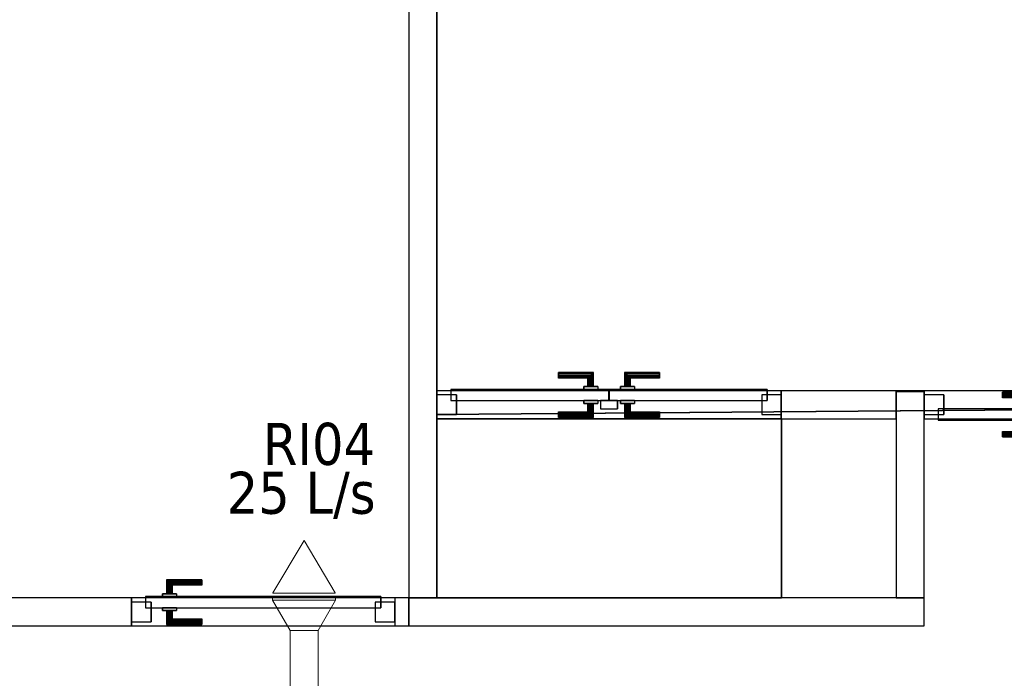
# Model space of a CAD drawing. Header units: metres. Extents: x 391.1 to 427.5, y 12.7 to 28.4.
# Tile 23 of 139: x 402.9 to 406.5, y 23.2 to 25.6. Entities that reach past the tile are written whole.
import ezdxf

# ---------------------------------------------------------------- set-up
doc = ezdxf.new("R2010")
doc.units = ezdxf.units.M
doc.layers.add('01_CARPINTERIA', color=5, linetype='Continuous', lineweight=25, true_color=0x0000ff)
doc.layers.add('01_SUELOS', color=7, linetype='Continuous', lineweight=25, true_color=0x007f00)
for name, color, linetype, lineweight in [('A-COLS-____-MCUT', 7, 'Continuous', 18), ('A-COLS-____-OTLN', 7, 'Continuous', 18), ('A-GENM-____-OTLN', 7, 'Continuous', 18), ('A-WALL-____-MCUT', 7, 'Continuous', 25), ('A-WALL-____-OTLN', 7, 'Continuous', 25), ('M-HVAC-CDFF-IDEN', 7, 'Continuous', 30), ('M-HVAC-CDFF-OTLN', 7, 'Continuous', 18), ('M-HVAC-DUCT-OTLN', 7, 'Continuous', 18)]:
    doc.layers.add(name, color=color, linetype=linetype, lineweight=lineweight)
doc.styles.add('Tahoma_2', font='tahoma.ttf', dxfattribs={"height": 0.15})

# ---------------------------------------------------------------- blocks, each defined once
blk = doc.blocks.new('Family - Envans P1-154592-04_CLI_AIRE_P1')
at = {"layer": 'A-WALL-____-MCUT', "color": 253, "true_color": 0xaaaaaa}
for p, q in [((1.8404, 0.1), (0, 0.1)), ((0, 0.1), (0, 0)), ((1.8404, 0), (1.8404, 0.1)), ((0, 0), (1.8404, 0))]:
    blk.add_line(p, q, dxfattribs=at)
at = {"layer": 'A-WALL-____-OTLN', "color": 253, "true_color": 0xaaaaaa}
for p, q in [((1.8404, 0.1), (0, 0.1)), ((0, 0.1), (0, 0)), ((1.8404, 0), (1.8404, 0.1)), ((0, 0), (1.8404, 0))]:
    blk.add_line(p, q, dxfattribs=at)
at = {"layer": 'A-WALL-____-OTLN', "color": 253, "lineweight": 18, "true_color": 0xaaaaaa}
blk.add_line((0, 0), (1.8404, 0), dxfattribs=at)
blk = doc.blocks.new('Family - LONDR55-XX_ZZ-ARQ-CAA-M3D-Londres55-154640-04_CLI_AIRE_P1')
at = {"layer": '01_CARPINTERIA', "color": 161, "true_color": 0xaaaaff}
for p, q in [((0.6885, 0.1487), (0.6885, 0.15)), ((0.6885, 0.15), (0.6885, 0.1487)), ((0.8138, 0.15), (0.6885, 0.15)), ((0.6885, 0.145), (0.6885, 0.1487)), ((0.6885, 0.1487), (0.6885, 0.145)), ((0.8125, 0.1487), (0.6885, 0.1487)), ((0.8125, 0.1487), (0.6885, 0.1487)), ((0.6885, 0.14), (0.6885, 0.145)), ((0.6885, 0.145), (0.6885, 0.14)), ((0.8088, 0.145), (0.6885, 0.145)), ((0.8088, 0.145), (0.6885, 0.145)), ((0.8088, 0.145), (0.8038, 0.14)), ((0.8038, 0.14), (0.8088, 0.145)), ((0.8125, 0.1487), (0.8088, 0.145)), ((0.8088, 0.145), (0.8125, 0.1487)), ((0.8088, 0.1), (0.8088, 0.145)), ((0.8088, 0.1), (0.8088, 0.145)), ((0.8138, 0.15), (0.8125, 0.1487)), ((0.8125, 0.1487), (0.8138, 0.15)), ((0.8125, 0.1), (0.8125, 0.1487)), ((0.8125, 0.1), (0.8125, 0.1487)), ((0.8138, 0.1), (0.8138, 0.15)), ((0.9264, 0.1487), (0.9251, 0.15)), ((0.9251, 0.15), (0.9251, 0.1)), ((0.9251, 0.15), (0.9264, 0.1487)), ((1.0503, 0.15), (0.9251, 0.15)), ((0.9301, 0.145), (0.9264, 0.1487)), ((0.9264, 0.1487), (0.9264, 0.1)), ((0.9264, 0.1487), (0.9264, 0.1)), ((0.9264, 0.1487), (0.9301, 0.145)), ((1.0503, 0.1487), (0.9264, 0.1487)), ((1.0503, 0.1487), (0.9264, 0.1487)), ((0.9351, 0.14), (0.9301, 0.145)), ((0.9301, 0.145), (0.9301, 0.1)), ((0.9301, 0.145), (0.9301, 0.1)), ((0.9301, 0.145), (0.9351, 0.14)), ((1.0503, 0.145), (0.9301, 0.145)), ((1.0503, 0.145), (0.9301, 0.145)), ((1.0503, 0.1487), (1.0503, 0.15)), ((1.0503, 0.15), (1.0503, 0.1487)), ((1.0503, 0.145), (1.0503, 0.1487)), ((1.0503, 0.1487), (1.0503, 0.145)), ((1.0503, 0.145), (1.0503, 0.14)), ((1.0503, 0.14), (1.0503, 0.145)), ((0.6885, 0.135), (0.6885, 0.14)), ((0.6885, 0.14), (0.6885, 0.135)), ((0.6885, 0.14), (0.8038, 0.14)), ((0.8038, 0.14), (0.6885, 0.14)), ((0.6885, 0.135), (0.6885, 0.1313)), ((0.6885, 0.1313), (0.6885, 0.135)), ((0.7988, 0.135), (0.6885, 0.135)), ((0.7988, 0.135), (0.6885, 0.135)), ((0.6885, 0.1313), (0.6885, 0.13)), ((0.6885, 0.13), (0.6885, 0.1313)), ((0.7951, 0.1313), (0.6885, 0.1313)), ((0.7951, 0.1313), (0.6885, 0.1313)), ((0.7937, 0.13), (0.6885, 0.13)), ((0.7937, 0.13), (0.7951, 0.1313)), ((0.7951, 0.1313), (0.7937, 0.13)), ((0.7937, 0.1), (0.7937, 0.13)), ((0.7951, 0.1313), (0.7988, 0.135)), ((0.7988, 0.135), (0.7951, 0.1313)), ((0.7951, 0.1), (0.7951, 0.1313)), ((0.7951, 0.1), (0.7951, 0.1313)), ((0.7988, 0.135), (0.8038, 0.14)), ((0.8038, 0.14), (0.7988, 0.135)), ((0.7988, 0.1), (0.7988, 0.135)), ((0.7988, 0.1), (0.7988, 0.135)), ((0.8038, 0.14), (0.8038, 0.1)), ((0.8038, 0.1), (0.8038, 0.14)), ((0.9351, 0.1), (0.9351, 0.14)), ((0.9351, 0.14), (0.9351, 0.1)), ((0.9351, 0.14), (0.9401, 0.135)), ((0.9401, 0.135), (0.9351, 0.14)), ((0.9351, 0.14), (1.0503, 0.14)), ((1.0503, 0.14), (0.9351, 0.14)), ((0.9401, 0.135), (0.9401, 0.1)), ((0.9401, 0.135), (0.9438, 0.1313)), ((0.9438, 0.1313), (0.9401, 0.135)), ((0.9401, 0.135), (0.9401, 0.1)), ((1.0503, 0.135), (0.9401, 0.135)), ((1.0503, 0.135), (0.9401, 0.135)), ((0.9438, 0.1313), (0.9438, 0.1)), ((0.9438, 0.1313), (0.9451, 0.13)), ((0.9451, 0.13), (0.9438, 0.1313)), ((0.9438, 0.1313), (0.9438, 0.1)), ((1.0503, 0.1313), (0.9438, 0.1313)), ((1.0503, 0.1313), (0.9438, 0.1313)), ((0.9451, 0.13), (0.9451, 0.1)), ((1.0503, 0.13), (0.9451, 0.13)), ((1.0503, 0.14), (1.0503, 0.135)), ((1.0503, 0.135), (1.0503, 0.14)), ((1.0503, 0.135), (1.0503, 0.1313)), ((1.0503, 0.1313), (1.0503, 0.135)), ((1.0503, 0.1313), (1.0503, 0.13)), ((1.0503, 0.13), (1.0503, 0.1313)), ((0.8689, 0.09), (0.047, 0.09)), ((0.047, 0.09), (0.047, 0.05)), ((0.8689, 0.09), (0.047, 0.09)), ((0.047, 0.05), (0.047, 0.09)), ((0.8288, 0.1), (0.7787, 0.1)), ((0.7787, 0.1), (0.8288, 0.1)), ((0.7787, 0.09), (0.7787, 0.1)), ((0.7787, 0.09), (0.7787, 0.1)), ((0.8288, 0.09), (0.7787, 0.09)), ((0.7787, 0.09), (0.8288, 0.09)), ((0.7951, 0.1), (0.7937, 0.1)), ((0.7937, 0.1), (0.7951, 0.1)), ((0.7988, 0.1), (0.7951, 0.1)), ((0.7951, 0.1), (0.7988, 0.1)), ((0.8038, 0.1), (0.7988, 0.1)), ((0.7988, 0.1), (0.8038, 0.1)), ((0.8088, 0.1), (0.8038, 0.1)), ((0.8038, 0.1), (0.8088, 0.1)), ((0.8088, 0.1), (0.8125, 0.1)), ((0.8125, 0.1), (0.8088, 0.1)), ((0.8125, 0.1), (0.8138, 0.1)), ((0.8138, 0.1), (0.8125, 0.1)), ((0.8288, 0.09), (0.8288, 0.1)), ((0.8288, 0.1), (0.8288, 0.09)), ((0.8689, 0.05), (0.8689, 0.09)), ((0.8689, 0.05), (0.8689, 0.09)), ((1.2799, 0.09), (0.8699, 0.09)), ((0.8699, 0.09), (0.8699, 0.05)), ((1.2799, 0.09), (0.8699, 0.09)), ((0.8699, 0.05), (0.8699, 0.09)), ((0.9601, 0.1), (0.91, 0.1)), ((0.91, 0.1), (0.9601, 0.1)), ((0.91, 0.09), (0.91, 0.1)), ((0.91, 0.09), (0.91, 0.1)), ((0.9601, 0.09), (0.91, 0.09)), ((0.91, 0.09), (0.9601, 0.09)), ((0.9264, 0.1), (0.9251, 0.1)), ((0.9251, 0.1), (0.9264, 0.1)), ((0.9301, 0.1), (0.9264, 0.1)), ((0.9264, 0.1), (0.9301, 0.1)), ((0.9351, 0.1), (0.9301, 0.1)), ((0.9301, 0.1), (0.9351, 0.1)), ((0.9401, 0.1), (0.9351, 0.1)), ((0.9351, 0.1), (0.9401, 0.1)), ((0.9401, 0.1), (0.9438, 0.1)), ((0.9438, 0.1), (0.9401, 0.1)), ((0.9438, 0.1), (0.9451, 0.1)), ((0.9451, 0.1), (0.9438, 0.1)), ((0.9601, 0.09), (0.9601, 0.1)), ((0.9601, 0.1), (0.9601, 0.09)), ((1.2799, 0.05), (1.2799, 0.09)), ((1.2799, 0.05), (1.2799, 0.09)), ((0.0671, 0.07), (-0.0031, 0.07)), ((-0.0031, 0.07), (-0.0031, 0)), ((0.0671, 0.07), (-0.0031, 0.07)), ((-0.0031, 0), (-0.0031, 0.07)), ((0.047, 0.05), (0.8689, 0.05)), ((0.047, 0.05), (0.8689, 0.05)), ((0.0671, 0), (0.0671, 0.07)), ((0.0671, 0), (0.0671, 0.07)), ((0.7787, 0.05), (0.8288, 0.05)), ((0.8288, 0.05), (0.7787, 0.05)), ((0.7787, 0.04), (0.7787, 0.05)), ((0.7787, 0.04), (0.7787, 0.05)), ((0.7787, 0.04), (0.8288, 0.04)), ((0.8288, 0.04), (0.7787, 0.04)), ((0.7951, 0.04), (0.7937, 0.04)), ((0.7937, 0.04), (0.7951, 0.04)), ((0.7937, 0.01), (0.7937, 0.04)), ((0.7988, 0.04), (0.7951, 0.04)), ((0.7951, 0.04), (0.7988, 0.04)), ((0.7951, 0.0087), (0.7951, 0.04)), ((0.7951, 0.0087), (0.7951, 0.04)), ((0.7988, 0.04), (0.8038, 0.04)), ((0.8038, 0.04), (0.7988, 0.04)), ((0.7988, 0.005), (0.7988, 0.04)), ((0.7988, 0.005), (0.7988, 0.04)), ((0.8038, 0.04), (0.8088, 0.04)), ((0.8088, 0.04), (0.8038, 0.04)), ((0.8038, 0.04), (0.8038, 0)), ((0.8038, 0), (0.8038, 0.04)), ((0.8088, 0.04), (0.8125, 0.04)), ((0.8125, 0.04), (0.8088, 0.04)), ((0.8088, -0.005), (0.8088, 0.04)), ((0.8088, -0.005), (0.8088, 0.04)), ((0.8125, 0.04), (0.8138, 0.04)), ((0.8138, 0.04), (0.8125, 0.04)), ((0.8125, -0.0087), (0.8125, 0.04)), ((0.8125, -0.0087), (0.8125, 0.04)), ((0.8138, -0.01), (0.8138, 0.04)), ((0.8288, 0.04), (0.8288, 0.05)), ((0.8288, 0.05), (0.8288, 0.04)), ((0.9, 0.05), (0.8399, 0.05)), ((0.8399, 0.05), (0.8399, 0.02)), ((0.9, 0.05), (0.8399, 0.05)), ((0.8399, 0.02), (0.8399, 0.05)), ((0.8699, 0.05), (1.2799, 0.05)), ((0.8699, 0.05), (1.2799, 0.05)), ((0.9, 0.02), (0.9, 0.05)), ((0.9, 0.02), (0.9, 0.05)), ((0.91, 0.05), (0.9601, 0.05)), ((0.9601, 0.05), (0.91, 0.05)), ((0.91, 0.04), (0.91, 0.05)), ((0.91, 0.04), (0.91, 0.05)), ((0.91, 0.04), (0.9601, 0.04)), ((0.9601, 0.04), (0.91, 0.04)), ((0.9264, 0.04), (0.9251, 0.04)), ((0.9251, 0.04), (0.9264, 0.04)), ((0.9251, 0.04), (0.9251, -0.01)), ((0.9301, 0.04), (0.9264, 0.04)), ((0.9264, 0.04), (0.9301, 0.04)), ((0.9264, 0.04), (0.9264, -0.0087)), ((0.9264, 0.04), (0.9264, -0.0087)), ((0.9301, 0.04), (0.9351, 0.04)), ((0.9351, 0.04), (0.9301, 0.04)), ((0.9301, 0.04), (0.9301, -0.005)), ((0.9301, 0.04), (0.9301, -0.005)), ((0.9351, 0.04), (0.9401, 0.04)), ((0.9401, 0.04), (0.9351, 0.04)), ((0.9351, 0), (0.9351, 0.04)), ((0.9351, 0.04), (0.9351, 0)), ((0.9401, 0.04), (0.9438, 0.04)), ((0.9438, 0.04), (0.9401, 0.04)), ((0.9401, 0.04), (0.9401, 0.005)), ((0.9401, 0.04), (0.9401, 0.005)), ((0.9438, 0.04), (0.9451, 0.04)), ((0.9451, 0.04), (0.9438, 0.04)), ((0.9438, 0.04), (0.9438, 0.0087)), ((0.9438, 0.04), (0.9438, 0.0087)), ((0.9451, 0.04), (0.9451, 0.01)), ((0.9601, 0.04), (0.9601, 0.05)), ((0.9601, 0.05), (0.9601, 0.04)), ((1.33, 0.07), (1.2598, 0.07)), ((1.2598, 0.07), (1.2598, 0)), ((1.33, 0.07), (1.2598, 0.07)), ((1.2598, 0), (1.2598, 0.07)), ((1.33, 0), (1.33, 0.07)), ((1.33, 0), (1.33, 0.07)), ((-0.0031, 0), (0.0671, 0)), ((-0.0031, 0), (0.0671, 0)), ((0.6885, 0.0087), (0.6885, 0.01)), ((0.6885, 0.01), (0.6885, 0.0087)), ((0.6885, 0.01), (0.7937, 0.01)), ((0.6885, 0.005), (0.6885, 0.0087)), ((0.6885, 0.0087), (0.6885, 0.005)), ((0.6885, 0.0087), (0.7951, 0.0087)), ((0.6885, 0.0087), (0.7951, 0.0087)), ((0.6885, 0), (0.6885, 0.005)), ((0.6885, 0.005), (0.6885, 0)), ((0.6885, 0.005), (0.7988, 0.005)), ((0.6885, 0.005), (0.7988, 0.005)), ((0.6885, -0.005), (0.6885, 0)), ((0.6885, 0), (0.6885, -0.005)), ((0.8038, 0), (0.6885, 0)), ((0.6885, 0), (0.8038, 0)), ((0.7951, 0.0087), (0.7937, 0.01)), ((0.7937, 0.01), (0.7951, 0.0087)), ((0.7988, 0.005), (0.7951, 0.0087)), ((0.7951, 0.0087), (0.7988, 0.005)), ((0.8038, 0), (0.7988, 0.005)), ((0.7988, 0.005), (0.8038, 0)), ((0.8038, 0), (0.8088, -0.005)), ((0.8088, -0.005), (0.8038, 0)), ((0.8399, 0.02), (0.9, 0.02)), ((0.8399, 0.02), (0.9, 0.02)), ((0.9301, -0.005), (0.9351, 0)), ((0.9351, 0), (0.9301, -0.005)), ((0.9401, 0.005), (0.9351, 0)), ((0.9351, 0), (0.9401, 0.005)), ((1.0503, 0), (0.9351, 0)), ((0.9351, 0), (1.0503, 0)), ((0.9438, 0.0087), (0.9401, 0.005)), ((0.9401, 0.005), (0.9438, 0.0087)), ((0.9401, 0.005), (1.0503, 0.005)), ((0.9401, 0.005), (1.0503, 0.005)), ((0.9451, 0.01), (0.9438, 0.0087)), ((0.9438, 0.0087), (0.9451, 0.01)), ((0.9438, 0.0087), (1.0503, 0.0087)), ((0.9438, 0.0087), (1.0503, 0.0087)), ((0.9451, 0.01), (1.0503, 0.01)), ((1.0503, 0.0087), (1.0503, 0.01)), ((1.0503, 0.01), (1.0503, 0.0087)), ((1.0503, 0.005), (1.0503, 0.0087)), ((1.0503, 0.0087), (1.0503, 0.005)), ((1.0503, 0.005), (1.0503, 0)), ((1.0503, 0), (1.0503, 0.005)), ((1.0503, 0), (1.0503, -0.005)), ((1.0503, -0.005), (1.0503, 0)), ((1.2598, 0), (1.33, 0)), ((1.2598, 0), (1.33, 0)), ((0.6885, -0.005), (0.6885, -0.0087)), ((0.6885, -0.0087), (0.6885, -0.005)), ((0.6885, -0.005), (0.8088, -0.005)), ((0.6885, -0.005), (0.8088, -0.005)), ((0.6885, -0.0087), (0.6885, -0.01)), ((0.6885, -0.01), (0.6885, -0.0087)), ((0.6885, -0.0087), (0.8125, -0.0087)), ((0.6885, -0.0087), (0.8125, -0.0087)), ((0.6885, -0.01), (0.8138, -0.01)), ((0.8088, -0.005), (0.8125, -0.0087)), ((0.8125, -0.0087), (0.8088, -0.005)), ((0.8125, -0.0087), (0.8138, -0.01)), ((0.8138, -0.01), (0.8125, -0.0087)), ((0.9251, -0.01), (0.9264, -0.0087)), ((0.9264, -0.0087), (0.9251, -0.01)), ((0.9251, -0.01), (1.0503, -0.01)), ((0.9264, -0.0087), (0.9301, -0.005)), ((0.9301, -0.005), (0.9264, -0.0087)), ((0.9264, -0.0087), (1.0503, -0.0087)), ((0.9264, -0.0087), (1.0503, -0.0087)), ((0.9301, -0.005), (1.0503, -0.005)), ((0.9301, -0.005), (1.0503, -0.005)), ((1.0503, -0.005), (1.0503, -0.0087)), ((1.0503, -0.0087), (1.0503, -0.005)), ((1.0503, -0.0087), (1.0503, -0.01)), ((1.0503, -0.01), (1.0503, -0.0087))]:
    blk.add_line(p, q, dxfattribs=at)
blk = doc.blocks.new('Family - Porta P1-154641-04_CLI_AIRE_P1')
blk.add_blockref('Family - LONDR55-XX_ZZ-ARQ-CAA-M3D-Londres55-154640-04_CLI_AIRE_P1', (0, 0))
blk = doc.blocks.new('Family - Envans P1-154705-04_CLI_AIRE_P1')
at = {"layer": 'A-WALL-____-MCUT', "color": 253, "true_color": 0xaaaaaa}
for p, q in [((4.5588, 0.1), (0, 0.1)), ((0, 0.1), (0, 0)), ((4.5588, 0), (4.5588, 0.1)), ((0, 0), (4.5588, 0))]:
    blk.add_line(p, q, dxfattribs=at)
at = {"layer": 'A-WALL-____-OTLN', "color": 253, "true_color": 0xaaaaaa}
for p, q in [((4.5588, 0.1), (0, 0.1)), ((0, 0.1), (0, 0)), ((4.5588, 0), (4.5588, 0.1)), ((0, 0), (4.5588, 0))]:
    blk.add_line(p, q, dxfattribs=at)
at = {"layer": 'A-WALL-____-OTLN', "color": 253, "lineweight": 18, "true_color": 0xaaaaaa}
blk.add_line((0, 0), (4.5588, 0), dxfattribs=at)
blk = doc.blocks.new('Family - LONDR55-XX_ZZ-ARQ-CAA-M3D-Londres55-154713-04_CLI_AIRE_P1')
at = {"layer": '01_CARPINTERIA', "color": 161, "true_color": 0xaaaaff}
for p, q in [((0.1263, 0.1487), (0.125, 0.15)), ((0.125, 0.15), (0.125, 0.1)), ((0.125, 0.15), (0.1263, 0.1487)), ((0.25, 0.15), (0.125, 0.15)), ((0.13, 0.145), (0.1263, 0.1487)), ((0.1263, 0.1487), (0.1263, 0.1)), ((0.1263, 0.1487), (0.1263, 0.1)), ((0.1263, 0.1487), (0.13, 0.145)), ((0.25, 0.1487), (0.1263, 0.1487)), ((0.25, 0.1487), (0.1263, 0.1487)), ((0.135, 0.14), (0.13, 0.145)), ((0.13, 0.145), (0.13, 0.1)), ((0.13, 0.145), (0.13, 0.1)), ((0.13, 0.145), (0.135, 0.14)), ((0.25, 0.145), (0.13, 0.145)), ((0.25, 0.145), (0.13, 0.145)), ((0.25, 0.1487), (0.25, 0.15)), ((0.25, 0.15), (0.25, 0.1487)), ((0.25, 0.145), (0.25, 0.1487)), ((0.25, 0.1487), (0.25, 0.145)), ((0.25, 0.145), (0.25, 0.14)), ((0.25, 0.14), (0.25, 0.145)), ((0.135, 0.1), (0.135, 0.14)), ((0.135, 0.14), (0.135, 0.1)), ((0.135, 0.14), (0.14, 0.135)), ((0.14, 0.135), (0.135, 0.14)), ((0.135, 0.14), (0.25, 0.14)), ((0.25, 0.14), (0.135, 0.14)), ((0.14, 0.135), (0.14, 0.1)), ((0.14, 0.135), (0.1437, 0.1313)), ((0.1437, 0.1313), (0.14, 0.135)), ((0.14, 0.135), (0.14, 0.1)), ((0.25, 0.135), (0.14, 0.135)), ((0.25, 0.135), (0.14, 0.135)), ((0.1437, 0.1313), (0.1437, 0.1)), ((0.1437, 0.1313), (0.145, 0.13)), ((0.145, 0.13), (0.1437, 0.1313)), ((0.1437, 0.1313), (0.1437, 0.1)), ((0.25, 0.1313), (0.1437, 0.1313)), ((0.25, 0.1313), (0.1437, 0.1313)), ((0.145, 0.13), (0.145, 0.1)), ((0.25, 0.13), (0.145, 0.13)), ((0.25, 0.14), (0.25, 0.135)), ((0.25, 0.135), (0.25, 0.14)), ((0.25, 0.135), (0.25, 0.1313)), ((0.25, 0.1313), (0.25, 0.135)), ((0.25, 0.1313), (0.25, 0.13)), ((0.25, 0.13), (0.25, 0.1313)), ((0.89, 0.09), (0.05, 0.09)), ((0.05, 0.09), (0.05, 0.05)), ((0.89, 0.09), (0.05, 0.09)), ((0.05, 0.09), (0.05, 0.05)), ((0.16, 0.1), (0.11, 0.1)), ((0.11, 0.1), (0.16, 0.1)), ((0.11, 0.1), (0.11, 0.09)), ((0.11, 0.09), (0.11, 0.1)), ((0.16, 0.09), (0.11, 0.09)), ((0.11, 0.09), (0.16, 0.09)), ((0.1263, 0.1), (0.125, 0.1)), ((0.125, 0.1), (0.1263, 0.1)), ((0.13, 0.1), (0.1263, 0.1)), ((0.1263, 0.1), (0.13, 0.1)), ((0.135, 0.1), (0.13, 0.1)), ((0.13, 0.1), (0.135, 0.1)), ((0.14, 0.1), (0.135, 0.1)), ((0.135, 0.1), (0.14, 0.1)), ((0.14, 0.1), (0.1437, 0.1)), ((0.1437, 0.1), (0.14, 0.1)), ((0.1437, 0.1), (0.145, 0.1)), ((0.145, 0.1), (0.1437, 0.1)), ((0.16, 0.1), (0.16, 0.09)), ((0.16, 0.1), (0.16, 0.09)), ((0.89, 0.05), (0.89, 0.09)), ((0.89, 0.09), (0.89, 0.05)), ((0.07, 0.07), (0, 0.07)), ((0, 0.07), (0, 0)), ((0.07, 0.07), (0, 0.07)), ((0, 0.07), (0, 0)), ((0.05, 0.05), (0.89, 0.05)), ((0.05, 0.05), (0.89, 0.05)), ((0.07, 0), (0.07, 0.07)), ((0.07, 0.07), (0.07, 0)), ((0.11, 0.05), (0.16, 0.05)), ((0.16, 0.05), (0.11, 0.05)), ((0.11, 0.05), (0.11, 0.04)), ((0.11, 0.04), (0.11, 0.05)), ((0.11, 0.04), (0.16, 0.04)), ((0.16, 0.04), (0.11, 0.04)), ((0.1263, 0.04), (0.125, 0.04)), ((0.125, 0.04), (0.1263, 0.04)), ((0.125, 0.04), (0.125, -0.01)), ((0.13, 0.04), (0.1263, 0.04)), ((0.1263, 0.04), (0.13, 0.04)), ((0.1263, 0.04), (0.1263, -0.0087)), ((0.1263, 0.04), (0.1263, -0.0087)), ((0.13, 0.04), (0.135, 0.04)), ((0.135, 0.04), (0.13, 0.04)), ((0.13, 0.04), (0.13, -0.005)), ((0.13, 0.04), (0.13, -0.005)), ((0.135, 0.04), (0.14, 0.04)), ((0.14, 0.04), (0.135, 0.04)), ((0.135, 0), (0.135, 0.04)), ((0.135, 0.04), (0.135, 0)), ((0.14, 0.04), (0.1437, 0.04)), ((0.1437, 0.04), (0.14, 0.04)), ((0.14, 0.04), (0.14, 0.005)), ((0.14, 0.04), (0.14, 0.005)), ((0.1437, 0.04), (0.145, 0.04)), ((0.145, 0.04), (0.1437, 0.04)), ((0.1437, 0.04), (0.1437, 0.0087)), ((0.1437, 0.04), (0.1437, 0.0087)), ((0.145, 0.04), (0.145, 0.01)), ((0.16, 0.05), (0.16, 0.04)), ((0.16, 0.05), (0.16, 0.04)), ((0.94, 0.07), (0.87, 0.07)), ((0.87, 0.07), (0.87, 0)), ((0.94, 0.07), (0.87, 0.07)), ((0.87, 0.07), (0.87, 0)), ((0.94, 0), (0.94, 0.07)), ((0.94, 0.07), (0.94, 0)), ((0, 0), (0.07, 0)), ((0, 0), (0.07, 0)), ((0.14, 0.005), (0.135, 0)), ((0.135, 0), (0.14, 0.005)), ((0.25, 0), (0.135, 0)), ((0.135, 0), (0.25, 0)), ((0.1437, 0.0087), (0.14, 0.005)), ((0.14, 0.005), (0.1437, 0.0087)), ((0.14, 0.005), (0.25, 0.005)), ((0.14, 0.005), (0.25, 0.005)), ((0.145, 0.01), (0.1437, 0.0087)), ((0.1437, 0.0087), (0.145, 0.01)), ((0.1437, 0.0087), (0.25, 0.0087)), ((0.1437, 0.0087), (0.25, 0.0087)), ((0.145, 0.01), (0.25, 0.01)), ((0.25, 0.0087), (0.25, 0.01)), ((0.25, 0.01), (0.25, 0.0087)), ((0.25, 0.005), (0.25, 0.0087)), ((0.25, 0.0087), (0.25, 0.005)), ((0.25, 0.005), (0.25, 0)), ((0.25, 0), (0.25, 0.005)), ((0.25, 0), (0.25, -0.005)), ((0.25, -0.005), (0.25, 0)), ((0.87, 0), (0.94, 0)), ((0.87, 0), (0.94, 0)), ((0.125, -0.01), (0.1263, -0.0087)), ((0.1263, -0.0087), (0.125, -0.01)), ((0.125, -0.01), (0.25, -0.01)), ((0.1263, -0.0087), (0.13, -0.005)), ((0.13, -0.005), (0.1263, -0.0087)), ((0.1263, -0.0087), (0.25, -0.0087)), ((0.1263, -0.0087), (0.25, -0.0087)), ((0.13, -0.005), (0.135, 0)), ((0.135, 0), (0.13, -0.005)), ((0.13, -0.005), (0.25, -0.005)), ((0.13, -0.005), (0.25, -0.005)), ((0.25, -0.005), (0.25, -0.0087)), ((0.25, -0.0087), (0.25, -0.005)), ((0.25, -0.0087), (0.25, -0.01)), ((0.25, -0.01), (0.25, -0.0087))]:
    blk.add_line(p, q, dxfattribs=at)
blk = doc.blocks.new('Family - Porta P1-154714-04_CLI_AIRE_P1')
blk.add_blockref('Family - LONDR55-XX_ZZ-ARQ-CAA-M3D-Londres55-154713-04_CLI_AIRE_P1', (0, 0))
blk = doc.blocks.new('Family - LONDR55-XX_ZZ-ARQ-CAA-M3D-Londres55-154838-04_CLI_AIRE_P1')
at = {"layer": '01_CARPINTERIA', "color": 161, "true_color": 0xaaaaff}
for p, q in [((0.4345, 0.1487), (0.4345, 0.15)), ((0.4345, 0.15), (0.4345, 0.1487)), ((0.5595, 0.15), (0.4345, 0.15)), ((0.4345, 0.145), (0.4345, 0.1487)), ((0.4345, 0.1487), (0.4345, 0.145)), ((0.5582, 0.1487), (0.4345, 0.1487)), ((0.5582, 0.1487), (0.4345, 0.1487)), ((0.4345, 0.14), (0.4345, 0.145)), ((0.4345, 0.145), (0.4345, 0.14)), ((0.5545, 0.145), (0.4345, 0.145)), ((0.5545, 0.145), (0.4345, 0.145)), ((0.5545, 0.145), (0.5495, 0.14)), ((0.5495, 0.14), (0.5545, 0.145)), ((0.5582, 0.1487), (0.5545, 0.145)), ((0.5545, 0.145), (0.5582, 0.1487)), ((0.5545, 0.1), (0.5545, 0.145)), ((0.5545, 0.1), (0.5545, 0.145)), ((0.5595, 0.15), (0.5582, 0.1487)), ((0.5582, 0.1487), (0.5595, 0.15)), ((0.5582, 0.1), (0.5582, 0.1487)), ((0.5582, 0.1), (0.5582, 0.1487)), ((0.5595, 0.1), (0.5595, 0.15)), ((0.6718, 0.1487), (0.6705, 0.15)), ((0.6705, 0.15), (0.6705, 0.1)), ((0.6705, 0.15), (0.6718, 0.1487)), ((0.7955, 0.15), (0.6705, 0.15)), ((0.6755, 0.145), (0.6718, 0.1487)), ((0.6718, 0.1487), (0.6718, 0.1)), ((0.6718, 0.1487), (0.6718, 0.1)), ((0.6718, 0.1487), (0.6755, 0.145)), ((0.7955, 0.1487), (0.6718, 0.1487)), ((0.7955, 0.1487), (0.6718, 0.1487)), ((0.6805, 0.14), (0.6755, 0.145)), ((0.6755, 0.145), (0.6755, 0.1)), ((0.6755, 0.145), (0.6755, 0.1)), ((0.6755, 0.145), (0.6805, 0.14)), ((0.7955, 0.145), (0.6755, 0.145)), ((0.7955, 0.145), (0.6755, 0.145)), ((0.7955, 0.1487), (0.7955, 0.15)), ((0.7955, 0.15), (0.7955, 0.1487)), ((0.7955, 0.145), (0.7955, 0.1487)), ((0.7955, 0.1487), (0.7955, 0.145)), ((0.7955, 0.145), (0.7955, 0.14)), ((0.7955, 0.14), (0.7955, 0.145)), ((0.4345, 0.135), (0.4345, 0.14)), ((0.4345, 0.14), (0.4345, 0.135)), ((0.4345, 0.14), (0.5495, 0.14)), ((0.5495, 0.14), (0.4345, 0.14)), ((0.4345, 0.135), (0.4345, 0.1313)), ((0.4345, 0.1313), (0.4345, 0.135)), ((0.5445, 0.135), (0.4345, 0.135)), ((0.5445, 0.135), (0.4345, 0.135)), ((0.4345, 0.1313), (0.4345, 0.13)), ((0.4345, 0.13), (0.4345, 0.1313)), ((0.5408, 0.1313), (0.4345, 0.1313)), ((0.5408, 0.1313), (0.4345, 0.1313)), ((0.5395, 0.13), (0.4345, 0.13)), ((0.5395, 0.13), (0.5408, 0.1313)), ((0.5408, 0.1313), (0.5395, 0.13)), ((0.5395, 0.1), (0.5395, 0.13)), ((0.5408, 0.1313), (0.5445, 0.135)), ((0.5445, 0.135), (0.5408, 0.1313)), ((0.5408, 0.1), (0.5408, 0.1313)), ((0.5408, 0.1), (0.5408, 0.1313)), ((0.5445, 0.135), (0.5495, 0.14)), ((0.5495, 0.14), (0.5445, 0.135)), ((0.5445, 0.1), (0.5445, 0.135)), ((0.5445, 0.1), (0.5445, 0.135)), ((0.5495, 0.14), (0.5495, 0.1)), ((0.5495, 0.1), (0.5495, 0.14)), ((0.6805, 0.1), (0.6805, 0.14)), ((0.6805, 0.14), (0.6805, 0.1)), ((0.6805, 0.14), (0.6855, 0.135)), ((0.6855, 0.135), (0.6805, 0.14)), ((0.6805, 0.14), (0.7955, 0.14)), ((0.7955, 0.14), (0.6805, 0.14)), ((0.6855, 0.135), (0.6855, 0.1)), ((0.6855, 0.135), (0.6892, 0.1313)), ((0.6892, 0.1313), (0.6855, 0.135)), ((0.6855, 0.135), (0.6855, 0.1)), ((0.7955, 0.135), (0.6855, 0.135)), ((0.7955, 0.135), (0.6855, 0.135)), ((0.6892, 0.1313), (0.6892, 0.1)), ((0.6892, 0.1313), (0.6905, 0.13)), ((0.6905, 0.13), (0.6892, 0.1313)), ((0.6892, 0.1313), (0.6892, 0.1)), ((0.7955, 0.1313), (0.6892, 0.1313)), ((0.7955, 0.1313), (0.6892, 0.1313)), ((0.6905, 0.13), (0.6905, 0.1)), ((0.7955, 0.13), (0.6905, 0.13)), ((0.7955, 0.14), (0.7955, 0.135)), ((0.7955, 0.135), (0.7955, 0.14)), ((0.7955, 0.135), (0.7955, 0.1313)), ((0.7955, 0.1313), (0.7955, 0.135)), ((0.7955, 0.1313), (0.7955, 0.13)), ((0.7955, 0.13), (0.7955, 0.1313)), ((0.6145, 0.09), (0.05, 0.09)), ((0.05, 0.09), (0.05, 0.05)), ((0.6145, 0.09), (0.05, 0.09)), ((0.05, 0.09), (0.05, 0.05)), ((0.5745, 0.1), (0.5245, 0.1)), ((0.5245, 0.1), (0.5745, 0.1)), ((0.5245, 0.1), (0.5245, 0.09)), ((0.5245, 0.09), (0.5245, 0.1)), ((0.5745, 0.09), (0.5245, 0.09)), ((0.5245, 0.09), (0.5745, 0.09)), ((0.5408, 0.1), (0.5395, 0.1)), ((0.5395, 0.1), (0.5408, 0.1)), ((0.5445, 0.1), (0.5408, 0.1)), ((0.5408, 0.1), (0.5445, 0.1)), ((0.5495, 0.1), (0.5445, 0.1)), ((0.5445, 0.1), (0.5495, 0.1)), ((0.5545, 0.1), (0.5495, 0.1)), ((0.5495, 0.1), (0.5545, 0.1)), ((0.5545, 0.1), (0.5582, 0.1)), ((0.5582, 0.1), (0.5545, 0.1)), ((0.5582, 0.1), (0.5595, 0.1)), ((0.5595, 0.1), (0.5582, 0.1)), ((0.5745, 0.1), (0.5745, 0.09)), ((0.5745, 0.1), (0.5745, 0.09)), ((0.6145, 0.05), (0.6145, 0.09)), ((0.6145, 0.09), (0.6145, 0.05)), ((1.18, 0.09), (0.6155, 0.09)), ((0.6155, 0.09), (0.6155, 0.05)), ((1.18, 0.09), (0.6155, 0.09)), ((0.6155, 0.09), (0.6155, 0.05)), ((0.7055, 0.1), (0.6555, 0.1)), ((0.6555, 0.1), (0.7055, 0.1)), ((0.6555, 0.1), (0.6555, 0.09)), ((0.6555, 0.09), (0.6555, 0.1)), ((0.7055, 0.09), (0.6555, 0.09)), ((0.6555, 0.09), (0.7055, 0.09)), ((0.6718, 0.1), (0.6705, 0.1)), ((0.6705, 0.1), (0.6718, 0.1)), ((0.6755, 0.1), (0.6718, 0.1)), ((0.6718, 0.1), (0.6755, 0.1)), ((0.6805, 0.1), (0.6755, 0.1)), ((0.6755, 0.1), (0.6805, 0.1)), ((0.6855, 0.1), (0.6805, 0.1)), ((0.6805, 0.1), (0.6855, 0.1)), ((0.6855, 0.1), (0.6892, 0.1)), ((0.6892, 0.1), (0.6855, 0.1)), ((0.6892, 0.1), (0.6905, 0.1)), ((0.6905, 0.1), (0.6892, 0.1)), ((0.7055, 0.1), (0.7055, 0.09)), ((0.7055, 0.1), (0.7055, 0.09)), ((1.18, 0.05), (1.18, 0.09)), ((1.18, 0.09), (1.18, 0.05)), ((0.07, 0.07), (0, 0.07)), ((0, 0.07), (0, 0)), ((0.07, 0.07), (0, 0.07)), ((0, 0.07), (0, 0)), ((0.05, 0.05), (0.6145, 0.05)), ((0.05, 0.05), (0.6145, 0.05)), ((0.07, 0), (0.07, 0.07)), ((0.07, 0.07), (0.07, 0)), ((0.5245, 0.05), (0.5745, 0.05)), ((0.5745, 0.05), (0.5245, 0.05)), ((0.5245, 0.05), (0.5245, 0.04)), ((0.5245, 0.04), (0.5245, 0.05)), ((0.5245, 0.04), (0.5745, 0.04)), ((0.5745, 0.04), (0.5245, 0.04)), ((0.5408, 0.04), (0.5395, 0.04)), ((0.5395, 0.04), (0.5408, 0.04)), ((0.5395, 0.01), (0.5395, 0.04)), ((0.5445, 0.04), (0.5408, 0.04)), ((0.5408, 0.04), (0.5445, 0.04)), ((0.5408, 0.0087), (0.5408, 0.04)), ((0.5408, 0.0087), (0.5408, 0.04)), ((0.5445, 0.04), (0.5495, 0.04)), ((0.5495, 0.04), (0.5445, 0.04)), ((0.5445, 0.005), (0.5445, 0.04)), ((0.5445, 0.005), (0.5445, 0.04)), ((0.5495, 0.04), (0.5545, 0.04)), ((0.5545, 0.04), (0.5495, 0.04)), ((0.5495, 0.04), (0.5495, 0)), ((0.5495, 0), (0.5495, 0.04)), ((0.5545, 0.04), (0.5582, 0.04)), ((0.5582, 0.04), (0.5545, 0.04)), ((0.5545, -0.005), (0.5545, 0.04)), ((0.5545, -0.005), (0.5545, 0.04)), ((0.5582, 0.04), (0.5595, 0.04)), ((0.5595, 0.04), (0.5582, 0.04)), ((0.5582, -0.0087), (0.5582, 0.04)), ((0.5582, -0.0087), (0.5582, 0.04)), ((0.5595, -0.01), (0.5595, 0.04)), ((0.5745, 0.05), (0.5745, 0.04)), ((0.5745, 0.05), (0.5745, 0.04)), ((0.6445, 0.05), (0.5845, 0.05)), ((0.5845, 0.05), (0.5845, 0.02)), ((0.6445, 0.05), (0.5845, 0.05)), ((0.5845, 0.05), (0.5845, 0.02)), ((0.6155, 0.05), (1.18, 0.05)), ((0.6155, 0.05), (1.18, 0.05)), ((0.6445, 0.02), (0.6445, 0.05)), ((0.6445, 0.05), (0.6445, 0.02)), ((0.6555, 0.05), (0.7055, 0.05)), ((0.7055, 0.05), (0.6555, 0.05)), ((0.6555, 0.05), (0.6555, 0.04)), ((0.6555, 0.04), (0.6555, 0.05)), ((0.6555, 0.04), (0.7055, 0.04)), ((0.7055, 0.04), (0.6555, 0.04)), ((0.6718, 0.04), (0.6705, 0.04)), ((0.6705, 0.04), (0.6718, 0.04)), ((0.6705, 0.04), (0.6705, -0.01)), ((0.6755, 0.04), (0.6718, 0.04)), ((0.6718, 0.04), (0.6755, 0.04)), ((0.6718, 0.04), (0.6718, -0.0087)), ((0.6718, 0.04), (0.6718, -0.0087)), ((0.6755, 0.04), (0.6805, 0.04)), ((0.6805, 0.04), (0.6755, 0.04)), ((0.6755, 0.04), (0.6755, -0.005)), ((0.6755, 0.04), (0.6755, -0.005)), ((0.6805, 0.04), (0.6855, 0.04)), ((0.6855, 0.04), (0.6805, 0.04)), ((0.6805, 0), (0.6805, 0.04)), ((0.6805, 0.04), (0.6805, 0)), ((0.6855, 0.04), (0.6892, 0.04)), ((0.6892, 0.04), (0.6855, 0.04)), ((0.6855, 0.04), (0.6855, 0.005)), ((0.6855, 0.04), (0.6855, 0.005)), ((0.6892, 0.04), (0.6905, 0.04)), ((0.6905, 0.04), (0.6892, 0.04)), ((0.6892, 0.04), (0.6892, 0.0087)), ((0.6892, 0.04), (0.6892, 0.0087)), ((0.6905, 0.04), (0.6905, 0.01)), ((0.7055, 0.05), (0.7055, 0.04)), ((0.7055, 0.05), (0.7055, 0.04)), ((1.23, 0.07), (1.16, 0.07)), ((1.16, 0.07), (1.16, 0)), ((1.23, 0.07), (1.16, 0.07)), ((1.16, 0.07), (1.16, 0)), ((1.23, 0), (1.23, 0.07)), ((1.23, 0.07), (1.23, 0)), ((0, 0), (0.07, 0)), ((0, 0), (0.07, 0)), ((0.4345, 0.0087), (0.4345, 0.01)), ((0.4345, 0.01), (0.4345, 0.0087)), ((0.4345, 0.01), (0.5395, 0.01)), ((0.4345, 0.005), (0.4345, 0.0087)), ((0.4345, 0.0087), (0.4345, 0.005)), ((0.4345, 0.0087), (0.5408, 0.0087)), ((0.4345, 0.0087), (0.5408, 0.0087)), ((0.4345, 0), (0.4345, 0.005)), ((0.4345, 0.005), (0.4345, 0)), ((0.4345, 0.005), (0.5445, 0.005)), ((0.4345, 0.005), (0.5445, 0.005)), ((0.4345, -0.005), (0.4345, 0)), ((0.4345, 0), (0.4345, -0.005)), ((0.5495, 0), (0.4345, 0)), ((0.4345, 0), (0.5495, 0)), ((0.5408, 0.0087), (0.5395, 0.01)), ((0.5395, 0.01), (0.5408, 0.0087)), ((0.5445, 0.005), (0.5408, 0.0087)), ((0.5408, 0.0087), (0.5445, 0.005)), ((0.5495, 0), (0.5445, 0.005)), ((0.5445, 0.005), (0.5495, 0)), ((0.5495, 0), (0.5545, -0.005)), ((0.5545, -0.005), (0.5495, 0)), ((0.5845, 0.02), (0.6445, 0.02)), ((0.5845, 0.02), (0.6445, 0.02)), ((0.6755, -0.005), (0.6805, 0)), ((0.6855, 0.005), (0.6805, 0)), ((0.6805, 0), (0.6855, 0.005)), ((0.7955, 0), (0.6805, 0)), ((0.6805, 0), (0.7955, 0)), ((0.6892, 0.0087), (0.6855, 0.005)), ((0.6855, 0.005), (0.6892, 0.0087)), ((0.6855, 0.005), (0.7955, 0.005)), ((0.6855, 0.005), (0.7955, 0.005)), ((0.6905, 0.01), (0.6892, 0.0087)), ((0.6892, 0.0087), (0.6905, 0.01)), ((0.6892, 0.0087), (0.7955, 0.0087)), ((0.6892, 0.0087), (0.7955, 0.0087)), ((0.6905, 0.01), (0.7955, 0.01)), ((0.7955, 0.0087), (0.7955, 0.01)), ((0.7955, 0.01), (0.7955, 0.0087)), ((0.7955, 0.005), (0.7955, 0.0087)), ((0.7955, 0.0087), (0.7955, 0.005)), ((0.7955, 0.005), (0.7955, 0)), ((0.7955, 0), (0.7955, 0.005)), ((0.7955, 0), (0.7955, -0.005)), ((0.7955, -0.005), (0.7955, 0)), ((1.16, 0), (1.23, 0)), ((1.16, 0), (1.23, 0)), ((0.4345, -0.005), (0.4345, -0.0087)), ((0.4345, -0.0087), (0.4345, -0.005)), ((0.4345, -0.005), (0.5545, -0.005)), ((0.4345, -0.005), (0.5545, -0.005)), ((0.4345, -0.0087), (0.4345, -0.01)), ((0.4345, -0.01), (0.4345, -0.0087)), ((0.4345, -0.0087), (0.5582, -0.0087)), ((0.4345, -0.0087), (0.5582, -0.0087)), ((0.4345, -0.01), (0.5595, -0.01)), ((0.5545, -0.005), (0.5582, -0.0087)), ((0.5582, -0.0087), (0.5545, -0.005)), ((0.5582, -0.0087), (0.5595, -0.01)), ((0.5595, -0.01), (0.5582, -0.0087)), ((0.6705, -0.01), (0.6718, -0.0087)), ((0.6718, -0.0087), (0.6705, -0.01)), ((0.6705, -0.01), (0.7955, -0.01)), ((0.6718, -0.0087), (0.6755, -0.005)), ((0.6755, -0.005), (0.6718, -0.0087)), ((0.6718, -0.0087), (0.7955, -0.0087)), ((0.6718, -0.0087), (0.7955, -0.0087)), ((0.6805, 0), (0.6755, -0.005)), ((0.6755, -0.005), (0.7955, -0.005)), ((0.6755, -0.005), (0.7955, -0.005)), ((0.7955, -0.005), (0.7955, -0.0087)), ((0.7955, -0.0087), (0.7955, -0.005)), ((0.7955, -0.0087), (0.7955, -0.01)), ((0.7955, -0.01), (0.7955, -0.0087))]:
    blk.add_line(p, q, dxfattribs=at)
blk = doc.blocks.new('Family - Porta P1-154839-04_CLI_AIRE_P1')
blk.add_blockref('Family - LONDR55-XX_ZZ-ARQ-CAA-M3D-Londres55-154838-04_CLI_AIRE_P1', (0, 0))
blk = doc.blocks.new('Family - LONDR55-XX_ZZ-ARQ-CAA-M3D-Londres55-154893-04_CLI_AIRE_P1')
at = {"layer": '01_SUELOS', "color": 9, "true_color": 0xaad4aa}
for p, q in [((0, 1.755), (0, 0)), ((0, 0), (0, 1.755)), ((0, 0), (5.1905, 0.041)), ((5.1905, 0.041), (0, 0))]:
    blk.add_line(p, q, dxfattribs=at)
blk = doc.blocks.new('Family - Envans P1-154946-04_CLI_AIRE_P1')
at = {"layer": 'A-WALL-____-MCUT', "color": 253, "true_color": 0xaaaaaa}
for p, q in [((0.7378, 0.1), (0, 0.1)), ((0, 0.1), (0, 0)), ((0.7378, 0), (0.7378, 0.1)), ((0, 0), (0.7378, 0))]:
    blk.add_line(p, q, dxfattribs=at)
at = {"layer": 'A-WALL-____-OTLN', "color": 253, "true_color": 0xaaaaaa}
for p, q in [((0.7378, 0.1), (0, 0.1)), ((0, 0.1), (0, 0)), ((0.7378, 0), (0.7378, 0.1)), ((0, 0), (0.7378, 0))]:
    blk.add_line(p, q, dxfattribs=at)
at = {"layer": 'A-WALL-____-OTLN', "color": 253, "lineweight": 18, "true_color": 0xaaaaaa}
blk.add_line((0, 0), (0.7378, 0), dxfattribs=at)
blk = doc.blocks.new('Family - LONDR55-XX_ZZ-ARQ-CAA-M3D-Londres55-155045-04_CLI_AIRE_P1')
at = {"layer": '01_SUELOS', "color": 9, "true_color": 0xaad4aa}
for p, q in [((6.1394, 11.0538), (6.1394, 14.9576)), ((6.1394, 14.9576), (6.1394, 11.0538)), ((11.33, 11.0949), (6.1394, 11.0538)), ((6.1394, 11.0538), (11.33, 11.0949)), ((6.1398, 11.0388), (7.3698, 11.0388)), ((7.3698, 11.0388), (6.1398, 11.0388)), ((6.1398, 10.3988), (6.1398, 11.0388)), ((6.1398, 11.0388), (6.1398, 10.3988)), ((7.3698, 11.0388), (7.3698, 10.3988)), ((7.3698, 10.3988), (7.3698, 11.0388)), ((7.3698, 10.3988), (6.1398, 10.3988)), ((6.1398, 10.3988), (7.3698, 10.3988))]:
    blk.add_line(p, q, dxfattribs=at)
blk = doc.blocks.new('Family - Mampara P1-155080-04_CLI_AIRE_P1')
at = {"layer": 'A-WALL-____-MCUT', "color": 253, "true_color": 0xaaaaaa}
for p, q in [((3.0089, 0.1), (0, 0.1)), ((3.0089, 0), (3.0089, 0.1)), ((3.9489, 0.1), (3.9489, 0)), ((3.9989, 0.1), (3.9489, 0.1)), ((3.9989, 0), (3.9989, 0.1)), ((0, 0), (3.0089, 0)), ((3.9489, 0), (3.9989, 0))]:
    blk.add_line(p, q, dxfattribs=at)
at = {"layer": 'A-WALL-____-OTLN', "color": 253, "true_color": 0xaaaaaa}
for p, q in [((3.9989, 0.1), (0, 0.1)), ((3.9489, 0.1), (3.0089, 0.1)), ((3.0089, 0.1), (3.0089, 0)), ((3.9489, 0.1), (3.9489, 0)), ((3.9989, 0), (3.9989, 0.1)), ((0, 0), (3.9989, 0)), ((3.0089, 0), (3.9489, 0))]:
    blk.add_line(p, q, dxfattribs=at)
at = {"layer": 'A-WALL-____-OTLN', "color": 253, "lineweight": 18, "true_color": 0xaaaaaa}
blk.add_line((0, 0), (3.9989, 0), dxfattribs=at)
blk = doc.blocks.new('Family - Vano de puerta P1-155082-04_CLI_AIRE_P1')
at = {"layer": 'A-GENM-____-OTLN', "color": 253, "true_color": 0xaaaaaa}
for p, q in [((404.2866, 23.5195), (403.3466, 23.5195)), ((403.3466, 23.5195), (403.3466, 23.4195)), ((403.3466, 23.5195), (404.2866, 23.5195)), ((403.3466, 23.4195), (403.3466, 23.5195)), ((404.2866, 23.4195), (404.2866, 23.5195)), ((404.2866, 23.4195), (404.2866, 23.5195)), ((403.3466, 23.4195), (404.2866, 23.4195)), ((404.2866, 23.4195), (403.3466, 23.4195))]:
    blk.add_line(p, q, dxfattribs=at)
blk = doc.blocks.new('Family - Pilar P1-155120-04_CLI_AIRE_P1')
at = {"layer": 'A-COLS-____-MCUT', "color": 253, "true_color": 0xaaaaaa}
for p, q in [((0.41, 0.64), (0, 0.64)), ((0, 0.64), (0, 0)), ((0.41, 0), (0.41, 0.64)), ((0, 0), (0.41, 0))]:
    blk.add_line(p, q, dxfattribs=at)
at = {"layer": 'A-COLS-____-OTLN', "color": 253, "true_color": 0xaaaaaa}
for p, q in [((0.41, 0.64), (0, 0.64)), ((0, 0.64), (0, 0)), ((0.41, 0), (0.41, 0.64)), ((0, 0), (0.41, 0))]:
    blk.add_line(p, q, dxfattribs=at)
blk = doc.blocks.new('Family - Envans P1-155191-04_CLI_AIRE_P1')
at = {"layer": 'A-WALL-____-MCUT', "color": 253, "true_color": 0xaaaaaa}
for p, q in [((4.7604, 0.1), (4.35, 0.1)), ((4.35, 0.1), (4.35, 0.0022)), ((4.7604, 0), (4.7604, 0.1)), ((4.35, 0.0022), (4.25, 0.0022)), ((4.25, 0.0022), (4.25, 0)), ((4.25, 0), (4.7604, 0))]:
    blk.add_line(p, q, dxfattribs=at)
at = {"layer": 'A-WALL-____-OTLN', "color": 253, "true_color": 0xaaaaaa}
for p, q in [((4.25, 0.1), (0, 0.1)), ((4.25, 0.1), (2.92, 0.1)), ((4.25, 0.0022), (4.25, 0.1)), ((4.25, 0.0022), (4.25, 0.1)), ((5.99, 0.1), (4.35, 0.1)), ((4.35, 0.1), (4.35, 0.0022)), ((5.99, 0.1), (4.7604, 0.1)), ((4.7604, 0.1), (4.7604, 0)), ((5.99, 0), (5.99, 0.1)), ((5.99, 0), (5.99, 0.1)), ((0, 0), (5.99, 0)), ((4.25, 0.0022), (4.25, 0)), ((4.35, 0.0022), (4.25, 0.0022)), ((2.9169, 0), (4.25, 0)), ((4.7604, 0), (5.99, 0))]:
    blk.add_line(p, q, dxfattribs=at)
at = {"layer": 'A-WALL-____-OTLN', "color": 253, "lineweight": 18, "true_color": 0xaaaaaa}
blk.add_line((0, 0), (5.99, 0), dxfattribs=at)
blk = doc.blocks.new('Family - Vano de puerta P1-155193-04_CLI_AIRE_P1')
at = {"layer": 'A-GENM-____-OTLN', "color": 253, "true_color": 0xaaaaaa}
for p, q in [((0, 0.1), (0, 0)), ((1.3331, 0.1), (0, 0.1)), ((0, 0.1), (0, 0)), ((1.3331, 0.1), (0, 0.1)), ((1.33, 0), (1.3331, 0.1)), ((1.33, 0), (1.3331, 0.1)), ((0, 0), (1.33, 0)), ((0, 0), (1.33, 0))]:
    blk.add_line(p, q, dxfattribs=at)
blk = doc.blocks.new('Family - Vano de puerta P1-155195-04_CLI_AIRE_P1')
at = {"layer": 'A-GENM-____-OTLN', "color": 253, "true_color": 0xaaaaaa}
for p, q in [((404.4366, 24.2595), (404.4366, 24.1595)), ((405.6666, 24.2595), (404.4366, 24.2595)), ((404.4366, 24.2595), (404.4366, 24.1595)), ((404.4366, 24.2595), (405.6666, 24.2595)), ((405.6666, 24.1595), (405.6666, 24.2595)), ((405.6666, 24.2595), (405.6666, 24.1595)), ((404.4366, 24.1595), (405.6666, 24.1595)), ((405.6666, 24.1595), (404.4366, 24.1595))]:
    blk.add_line(p, q, dxfattribs=at)
blk = doc.blocks.new('LONDR55-XX_ZZ-ARQ-CAA-M3D-Londres55_ifc-1-04_CLI_AIRE_P1')
at = {"layer": '01_CARPINTERIA', "color": 253, "lineweight": 18, "true_color": 0xaaaaaa}
for name, p in [('Family - Porta P1-154839-04_CLI_AIRE_P1', (404.4366, 24.1745)), ('Family - Porta P1-154714-04_CLI_AIRE_P1', (403.3466, 23.4345))]:
    blk.add_blockref(name, p, dxfattribs=at)
at = {"layer": '01_CARPINTERIA', "color": 253, "lineweight": 18, "true_color": 0xaaaaaa, "rotation": 180}
blk.add_blockref('Family - Porta P1-154641-04_CLI_AIRE_P1', (407.507, 24.2445), dxfattribs=at)
at = {"layer": '01_SUELOS', "color": 253, "lineweight": 18, "true_color": 0xaaaaaa}
for name, p in [('Family - LONDR55-XX_ZZ-ARQ-CAA-M3D-Londres55-155045-04_CLI_AIRE_P1', (398.2972, 13.1206)), ('Family - LONDR55-XX_ZZ-ARQ-CAA-M3D-Londres55-154893-04_CLI_AIRE_P1', (404.4366, 24.1745))]:
    blk.add_blockref(name, p, dxfattribs=at)
at = {"layer": 'A-COLS-____-OTLN', "color": 253, "lineweight": 18, "true_color": 0xaaaaaa}
blk.add_blockref('Family - Pilar P1-155120-04_CLI_AIRE_P1', (405.667, 23.5195), dxfattribs=at)
at = {"layer": 'A-GENM-____-OTLN', "color": 253, "lineweight": 18, "true_color": 0xaaaaaa}
for name, p in [('Family - Vano de puerta P1-155195-04_CLI_AIRE_P1', (0, 0)), ('Family - Vano de puerta P1-155193-04_CLI_AIRE_P1', (406.177, 24.1595)), ('Family - Vano de puerta P1-155082-04_CLI_AIRE_P1', (0, 0))]:
    blk.add_blockref(name, p, dxfattribs=at)
at = {"layer": 'A-WALL-____-OTLN', "color": 253, "lineweight": 18, "true_color": 0xaaaaaa}
for name, p, rotation in [('Family - Envans P1-154705-04_CLI_AIRE_P1', (404.4366, 23.5195), 90), ('Family - Envans P1-155191-04_CLI_AIRE_P1', (410.427, 24.2595), 180), ('Family - Envans P1-154946-04_CLI_AIRE_P1', (406.177, 23.5195), 90)]:
    blk.add_blockref(name, p, dxfattribs=dict(at, rotation=rotation))
for name, p in [('Family - Mampara P1-155080-04_CLI_AIRE_P1', (400.3377, 23.4195)), ('Family - Envans P1-154592-04_CLI_AIRE_P1', (404.3366, 23.4195))]:
    blk.add_blockref(name, p, dxfattribs=at)
blk = doc.blocks.new('ZYR_03_06_04_01 Reixa Paret Impulsió - RI04-482248-04_CLI_AIRE_P1')
at = {"layer": 'M-HVAC-CDFF-OTLN', "color": 143, "true_color": 0x32aad1}
for p, q in [((0.1225, 0.002), (-0.1225, 0.002)), ((-0.1225, 0.002), (0.1225, 0.002)), ((-0.1225, 0.002), (-0.1225, 0)), ((-0.1225, 0.002), (-0.1225, 0)), ((0.1225, 0), (-0.1225, 0)), ((-0.1225, 0), (0.1225, 0)), ((0.1125, 0.01), (-0.1125, 0.01)), ((-0.1125, 0.01), (0.1125, 0.01)), ((-0.1125, 0.01), (-0.1125, 0)), ((-0.1125, 0.01), (-0.1125, 0)), ((0.1125, 0.002), (-0.1125, 0.002)), ((-0.1125, 0.002), (0.1125, 0.002)), ((-0.1125, 0.002), (-0.1125, 0)), ((-0.1125, 0.002), (-0.1125, 0)), ((0.1125, 0), (-0.1125, 0)), ((-0.1125, 0), (0.1125, 0)), ((0.1125, 0), (-0.1125, 0)), ((-0.1125, 0), (0.1125, 0)), ((0.1125, 0), (0.1125, 0.01)), ((0.1125, 0.01), (0.1125, 0)), ((0.1125, 0), (0.1125, 0.002)), ((0.1125, 0.002), (0.1125, 0)), ((0.1225, 0), (0.1225, 0.002)), ((0.1225, 0.002), (0.1225, 0)), ((0.1111, -0.015), (-0.1111, -0.015)), ((-0.1111, -0.015), (-0.1111, -0.016)), ((-0.1111, -0.016), (0, -0.2033)), ((0.1111, -0.016), (0, -0.2033)), ((0.1111, -0.015), (0.1111, -0.016))]:
    blk.add_line(p, q, dxfattribs=at)
blk = doc.blocks.new('M_Transición rectangular - Ángulo - 60 grados-478466-04_CLI_AIRE_P1')
at = {"layer": 'M-HVAC-DUCT-OTLN', "color": 143, "true_color": 0x32aad1}
for p, q in [((0, 0.05), (0.1083, 0.1125)), ((0, 0.05), (0.1083, 0.1125)), ((0.1083, -0.1125), (0.1083, 0.1125)), ((0.1083, 0.1125), (0.1083, -0.1125)), ((0, 0.05), (0, -0.05)), ((0, -0.05), (0, 0.05)), ((0, -0.05), (0.1083, -0.1125)), ((0.1083, -0.1125), (0, -0.05))]:
    blk.add_line(p, q, dxfattribs=at)

msp = doc.modelspace()

# ---------------------------------------------------------------- linework, layer by layer
at = {"layer": 'M-HVAC-DUCT-OTLN', "color": 143, "true_color": 0x32aad1}
for p, q in [((403.9124, 23.4032), (404.0124, 23.4032)), ((403.9124, 21.0712), (403.9124, 23.4032)), ((404.0124, 23.4032), (404.0124, 21.0712))]:
    msp.add_line(p, q, dxfattribs=at)

# ---------------------------------------------------------------- block references
at = {"lineweight": 5}
msp.add_blockref('LONDR55-XX_ZZ-ARQ-CAA-M3D-Londres55_ifc-1-04_CLI_AIRE_P1', (0, 0), dxfattribs=at)
at = {"layer": 'M-HVAC-CDFF-OTLN', "color": 143, "true_color": 0x32aad1, "rotation": 180}
msp.add_blockref('ZYR_03_06_04_01 Reixa Paret Impulsió - RI04-482248-04_CLI_AIRE_P1', (403.9624, 23.5215), dxfattribs=at)
at = {"layer": 'M-HVAC-DUCT-OTLN', "color": 143, "true_color": 0x32aad1, "rotation": 90}
msp.add_blockref('M_Transición rectangular - Ángulo - 60 grados-478466-04_CLI_AIRE_P1', (403.9624, 23.4032), dxfattribs=at)

# ---------------------------------------------------------------- texts
at = {"layer": 'M-HVAC-CDFF-IDEN', "char_height": 0.15, "attachment_point": 1, "style": 'Tahoma_2'}
for s, insert, width in [('RI04', (403.8155, 24.1449), 0.509072), ('25 L/s', (403.6859, 23.9702), 0.661392)]:
    msp.add_mtext(s, dxfattribs=dict(at, insert=insert, width=width))

doc.saveas('drawing.dxf')
